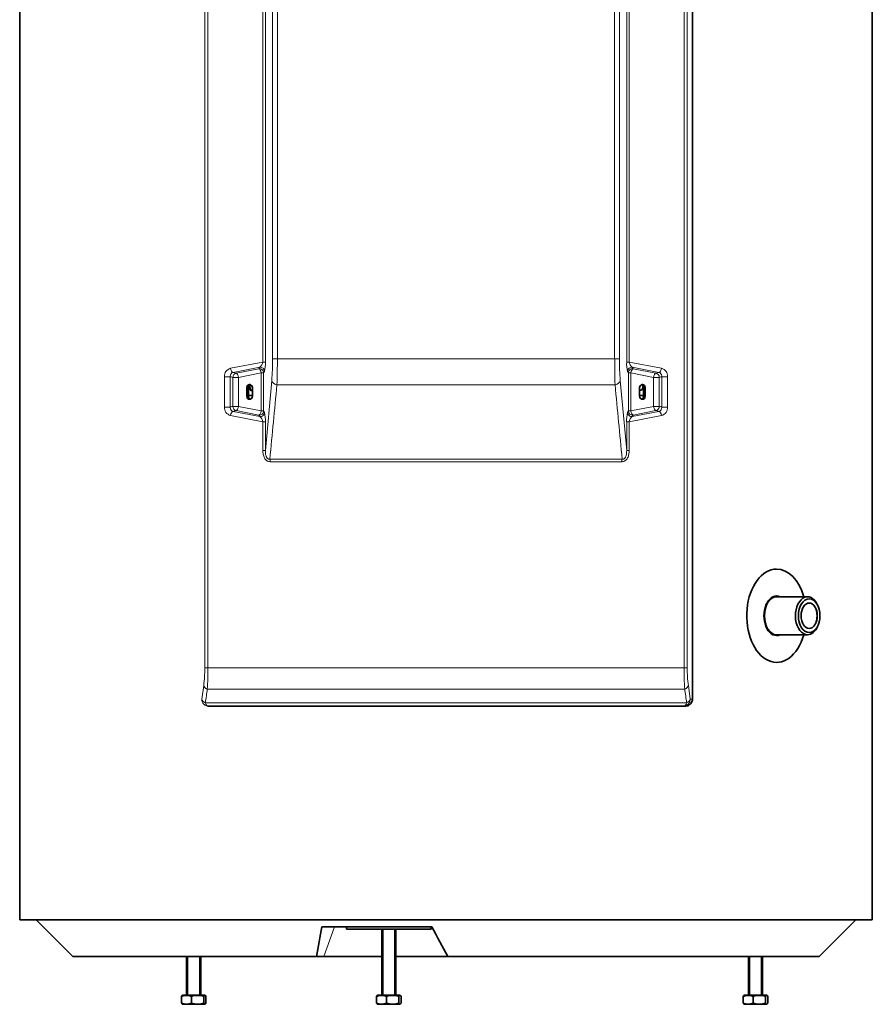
# Model space of a CAD drawing. Header units: millimetres. Extents: x -1285 to 2881, y -1505 to 2893.
# Tile 4 of 8: x -105 to 498, y 415 to 1112. Entities that reach past the tile are written whole.
import ezdxf

# ---------------------------------------------------------------- set-up
doc = ezdxf.new("R2010")
doc.units = ezdxf.units.MM
for name, color, linetype in [('7603498', 7, 'Continuous'), ('7627262', 7, 'Continuous'), ('7628260', 7, 'Continuous'), ('7628602', 7, 'Continuous'), ('8965_4099_ARMAFL', 7, 'Continuous'), ('95610780_VIS_H_M', 7, 'Continuous'), ('97758856_ECROU_R', 7, 'Continuous'), ('EEP06411_TUBE_CO', 7, 'Continuous'), ('FactualArea', 7, 'Continuous')]:
    doc.layers.add(name, color=color, linetype=linetype)

# ---------------------------------------------------------------- blocks, each defined once
blk = doc.blocks.new('SE')
at = {"layer": '7603498', "color": 2, "linetype": 'Continuous', "lineweight": 35}
for p, q in [((126.36, 469.93), (126.36, 468.33)), ((186.36, 468.33), (126.36, 468.33)), ((186.36, 468.33), (186.36, 469.93))]:
    blk.add_line(p, q, dxfattribs=at)
at = {"layer": '7627262', "color": 7, "linetype": 'Continuous', "lineweight": 18}
for p, q in [((26.18, 653.17), (26.18, 1765.98)), ((28.44, 1765.98), (28.44, 653.17)), ((365.22, 653.17), (365.22, 1765.98)), ((367.48, 1765.98), (367.48, 653.17)), ((74.18, 871.88), (74.18, 1695.93)), ((77.51, 1695.93), (77.51, 871.88)), ((316.15, 871.88), (316.15, 1695.93)), ((319.48, 1695.93), (319.48, 871.88)), ((67.27, 869.6), (67.27, 1547.36)), ((69.02, 1547.36), (69.02, 869.6)), ((324.64, 869.6), (324.64, 1547.36)), ((326.39, 1547.36), (326.39, 869.6)), ((77.51, 871.88), (74.18, 871.88)), ((77.51, 871.88), (316.15, 871.88)), ((316.15, 871.88), (319.48, 871.88)), ((44.44, 865.17), (67.27, 869.6)), ((65.07, 865.94), (46.19, 862.23)), ((48.28, 861.72), (64.5, 864.91)), ((64.5, 864.91), (65.07, 865.94)), ((69.02, 869.6), (67.27, 869.6)), ((324.64, 869.6), (326.39, 869.6)), ((326.39, 869.6), (349.22, 865.17)), ((347.47, 862.23), (328.59, 865.94)), ((328.59, 865.94), (329.16, 864.91)), ((329.16, 864.91), (345.38, 861.72)), ((40.04, 837.76), (40.04, 859.2)), ((40.04, 859.2), (44.2, 859.2)), ((44.2, 859.2), (44.2, 837.76)), ((45.91, 838.18), (45.91, 858.78)), ((45.91, 858.78), (50.03, 858.78)), ((66.11, 861.98), (50.03, 858.78)), ((50.03, 858.78), (50.03, 838.18)), ((66.11, 834.98), (66.11, 861.98)), ((67.81, 861.98), (66.11, 861.98)), ((68.38, 863), (67.81, 861.98)), ((67.81, 861.98), (67.81, 834.98)), ((325.85, 861.98), (325.28, 863)), ((325.85, 834.98), (325.85, 861.98)), ((325.85, 861.98), (327.56, 861.98)), ((343.63, 858.78), (327.56, 861.98)), ((327.56, 861.98), (327.56, 834.98)), ((343.63, 838.18), (343.63, 858.78)), ((347.75, 858.78), (343.63, 858.78)), ((347.75, 858.78), (347.75, 838.18)), ((349.46, 837.76), (349.46, 859.2)), ((353.62, 859.2), (349.46, 859.2)), ((353.62, 859.2), (353.62, 837.76)), ((57.04, 851.48), (55.91, 851.48)), ((69.02, 807.02), (73.57, 856.49)), ((316.44, 853.41), (77.22, 853.41)), ((320.09, 856.49), (324.64, 807.02)), ((336.62, 851.48), (337.75, 851.48)), ((57.04, 845.48), (55.91, 845.48)), ((336.62, 845.48), (337.75, 845.48)), ((40.04, 837.76), (44.2, 837.76)), ((45.91, 838.18), (50.03, 838.18)), ((50.03, 838.18), (66.11, 834.98)), ((327.56, 834.98), (343.63, 838.18)), ((347.75, 838.18), (343.63, 838.18)), ((353.62, 837.76), (349.46, 837.76)), ((67.27, 827.36), (44.44, 831.78)), ((46.19, 834.72), (65.07, 831.02)), ((64.5, 832.04), (48.28, 835.24)), ((65.07, 831.02), (64.5, 832.04)), ((67.81, 834.98), (66.11, 834.98)), ((67.81, 834.98), (68.38, 833.95)), ((325.28, 833.95), (325.85, 834.98)), ((325.85, 834.98), (327.56, 834.98)), ((349.22, 831.78), (326.39, 827.36)), ((328.59, 831.02), (347.47, 834.72)), ((329.16, 832.04), (328.59, 831.02)), ((345.38, 835.24), (329.16, 832.04)), ((67.27, 807.02), (67.27, 827.36)), ((69.02, 827.36), (67.27, 827.36)), ((69.02, 827.36), (69.02, 807.02)), ((324.64, 807.02), (324.64, 827.36)), ((324.64, 827.36), (326.39, 827.36)), ((326.39, 827.36), (326.39, 807.02)), ((69.02, 807.02), (67.27, 807.02)), ((324.64, 807.02), (326.39, 807.02)), ((72.16, 800.93), (321.5, 800.93)), ((321.25, 799.08), (72.41, 799.08)), ((28.44, 653.17), (26.18, 653.17)), ((28.44, 653.17), (365.22, 653.17)), ((365.22, 653.17), (367.48, 653.17)), ((24.05, 630.98), (25.39, 640.67)), ((27.97, 638.17), (365.69, 638.17)), ((368.27, 640.67), (369.61, 630.98)), ((26.57, 628.48), (367.09, 628.48)), ((369.61, 630.98), (371.21, 630.98))]:
    blk.add_line(p, q, dxfattribs=at)
at = {"layer": '7627262', "color": 2, "linetype": 'Continuous', "lineweight": 35}
for p, q in [((371.21, 630.98), (371.21, 1765.98)), ((55.91, 845.48), (55.91, 851.48)), ((57.04, 845.48), (57.04, 851.48)), ((59.92, 851.48), (59.92, 845.48)), ((333.74, 851.48), (333.74, 845.48)), ((336.62, 845.48), (336.62, 851.48)), ((337.75, 845.48), (337.75, 851.48)), ((28.98, 625.98), (28.24, 625.98)), ((364.68, 625.98), (28.98, 625.98)), ((365.42, 625.98), (364.68, 625.98))]:
    blk.add_line(p, q, dxfattribs=at)
at = {"layer": '7627262', "color": 7, "linetype": 'Continuous', "lineweight": 18}
for centre, radius, start, end in [((-106.19, 871.36), 180.37, 355.2722, 0.1669), ((-474.04, 871.36), 551.55, 358.13581, 0.05481), ((853.93, 871.14), 537.78, 179.92063, 181.88876), ((494.58, 871.15), 175.1, 179.75952, 184.80139), ((45.92, 859.47), 5.89, 104.59205, 182.67414), ((62.28, 870.11), 5.02, 303.79804, 354.15374), ((46.1, 868.51), 22.95, 346.10138, 2.70756), ((346.77, 868.44), 22.16, 176.99468, 194.19638), ((331.38, 870.11), 5.02, 185.84037, 236.20787), ((347.74, 859.47), 5.89, 357.32699, 75.40684), ((-12624.11, 2050.81), 12757.64, 354.377646, 354.614445), ((13017.76, 2050.81), 12757.64, 185.385555, 185.622354), ((45.92, 837.48), 5.89, 177.32699, 255.40682), ((347.74, 837.48), 5.89, 284.59203, 2.67414), ((62.28, 826.84), 5.02, 5.84038, 56.20784), ((46.89, 828.52), 22.16, 356.99468, 14.19637), ((347.56, 828.44), 22.95, 166.10138, 182.70756), ((331.38, 826.84), 5.02, 123.79801, 174.15375), ((-67.95, 652.83), 94.13, 352.57516, 0.20444), ((-200.14, 652.79), 228.57, 356.33201, 0.09451), ((593.8, 652.79), 228.58, 179.90552, 183.66796), ((461.62, 652.83), 94.13, 179.79564, 187.42477), ((-3918.38, 1201.98), 3986.42, 351.72843, 351.86912), ((4312.04, 1201.98), 3986.42, 188.13088, 188.27157)]:
    blk.add_arc(centre, radius, start, end, dxfattribs=at)
for centre, major_axis, ratio, start_param, end_param in [((45.89, 865.17), (-0.59, 2.94), 0.475029, 1.476178, 2.942955), ((64.82, 861.98), (2.62, -1.46), 0.977404, 0.517269, 2.17755), ((64.82, 861.98), (0.57, -2.94), 0.420765, 1.489238, 2.948986), ((65.39, 863), (2.62, -1.46), 0.977398, 0.517191, 2.177749), ((328.27, 863), (-2.62, -1.46), 0.977398, 4.105436, 5.765995), ((328.84, 861.98), (-2.62, -1.46), 0.977404, 4.105635, 5.765916), ((328.84, 861.98), (0.57, 2.94), 0.420765, 0.192606, 1.652354), ((347.77, 865.17), (0.59, 2.94), 0.475029, 3.34023, 4.807007), ((48.59, 858.78), (-0.71, -2.91), 0.885557, 3.524711, 4.92582), ((48.59, 858.78), (-0.59, 2.94), 0.472524, 4.618126, 6.084855), ((345.07, 858.78), (0.59, 2.94), 0.472524, 0.19833, 1.665059), ((345.07, 858.78), (-0.71, 2.91), 0.885557, 4.498958, 5.900067), ((78.54, 856.49), (-4.98, 0.45), 0.651008, 0.138145, 1.362315), ((315.12, 856.49), (4.98, 0.45), 0.651008, 4.92087, 6.145041), ((48.59, 838.18), (0.71, -2.91), 0.885557, 4.498958, 5.900067), ((48.59, 838.18), (-0.59, -2.94), 0.472524, 0.19833, 1.665059), ((345.07, 838.18), (0.59, -2.94), 0.472524, 4.618126, 6.084855), ((345.07, 838.18), (0.71, 2.91), 0.885557, 3.524711, 4.92582), ((45.89, 831.78), (-0.59, -2.94), 0.475029, 3.34023, 4.807007), ((64.82, 834.98), (-0.57, -2.94), 0.420765, 0.192606, 1.652354), ((64.82, 834.98), (2.62, 1.46), 0.977404, 4.105635, 5.765916), ((65.39, 833.95), (2.62, 1.46), 0.977398, 4.105437, 5.765995), ((328.27, 833.95), (-2.62, 1.46), 0.977398, 0.517191, 2.177749), ((328.84, 834.98), (-2.62, 1.46), 0.977404, 0.517269, 2.17755), ((328.84, 834.98), (-0.57, 2.94), 0.420765, 1.489238, 2.948987), ((347.77, 831.78), (0.59, -2.94), 0.475029, 1.476178, 2.942955), ((71.23, 799.08), (0, 3), 0.393724, 4.712389, 5.375614), ((322.43, 799.08), (0, 3), 0.393724, 0.907571, 1.570796), ((30.31, 640.67), (-4.95, 0.68), 0.608802, 0.220674, 1.162795), ((363.35, 640.67), (4.95, 0.68), 0.608802, 5.12039, 6.062511), ((28.98, 630.98), (0, 5), 0.984808, 1.570796, 3.141593), ((28.98, 630.98), (-4.95, 0.69), 0.614909, 0.222018, 1.150607), ((28.98, 630.98), (0, 5), 0.555699, 2.094395, 3.141593), ((364.68, 630.98), (0, -5), 0.984808, 0, 1.570796), ((364.68, 630.98), (0, 5), 0.555699, 3.141593, 4.18879), ((364.68, 630.98), (4.95, 0.69), 0.614909, 5.132578, 6.061167)]:
    blk.add_ellipse(centre, major_axis=major_axis, ratio=ratio, start_param=start_param, end_param=end_param, dxfattribs=at)
for points, knots in [([(46.19, 862.23), (45.88, 862.17), (45.6, 862.04), (45.22, 861.77), (45.1, 861.66), (44.89, 861.43), (44.79, 861.3), (44.52, 860.89), (44.39, 860.58), (44.22, 859.9), (44.18, 859.56), (44.2, 859.2)], [0, 0, 0, 0, 0.25, 0.25, 0.375, 0.375, 0.5, 0.5, 0.75, 0.75, 1, 1, 1, 1]), ([(45.91, 858.78), (45.58, 858.86), (45.25, 858.94), (44.92, 859.02), (44.68, 859.08), (44.44, 859.14), (44.2, 859.2)], [0, 0, 0, 0, 0.578201, 0.578201, 0.578201, 1, 1, 1, 1]), ([(46.19, 862.23), (46.56, 862.14), (46.93, 862.05), (47.3, 861.96), (47.63, 861.88), (47.95, 861.8), (48.28, 861.72)], [0, 0, 0, 0, 0.528671, 0.528671, 0.528671, 1, 1, 1, 1]), ([(345.38, 861.72), (345.71, 861.8), (346.04, 861.88), (346.36, 861.96), (346.73, 862.05), (347.1, 862.14), (347.47, 862.23)], [0, 0, 0, 0, 0.471328, 0.471328, 0.471328, 1, 1, 1, 1]), ([(349.46, 859.2), (349.48, 859.56), (349.44, 859.91), (349.31, 860.41), (349.26, 860.57), (349.13, 860.88), (349.05, 861.03), (348.87, 861.3), (348.77, 861.43), (348.55, 861.66), (348.44, 861.77), (348.06, 862.04), (347.78, 862.17), (347.47, 862.23)], [0, 0, 0, 0, 0.25, 0.25, 0.375, 0.375, 0.5, 0.5, 0.625, 0.625, 0.75, 0.75, 1, 1, 1, 1]), ([(349.46, 859.2), (349.22, 859.14), (348.98, 859.08), (348.74, 859.02), (348.41, 858.94), (348.08, 858.86), (347.75, 858.78)], [0, 0, 0, 0, 0.4218, 0.4218, 0.4218, 1, 1, 1, 1]), ([(44.2, 837.76), (44.18, 837.4), (44.22, 837.05), (44.35, 836.54), (44.4, 836.38), (44.53, 836.07), (44.61, 835.93), (44.79, 835.65), (44.89, 835.52), (45.11, 835.29), (45.22, 835.19), (45.6, 834.91), (45.88, 834.79), (46.19, 834.72)], [0, 0, 0, 0, 0.25, 0.25, 0.375, 0.375, 0.5, 0.5, 0.625, 0.625, 0.75, 0.75, 1, 1, 1, 1]), ([(44.2, 837.76), (44.44, 837.82), (44.68, 837.88), (44.92, 837.94), (45.25, 838.02), (45.58, 838.1), (45.91, 838.18)], [0, 0, 0, 0, 0.4218, 0.4218, 0.4218, 1, 1, 1, 1]), ([(347.47, 834.72), (347.78, 834.79), (348.06, 834.91), (348.44, 835.19), (348.56, 835.29), (348.77, 835.52), (348.87, 835.65), (349.14, 836.07), (349.27, 836.38), (349.44, 837.05), (349.48, 837.4), (349.46, 837.76)], [0, 0, 0, 0, 0.25, 0.25, 0.375, 0.375, 0.5, 0.5, 0.75, 0.75, 1, 1, 1, 1]), ([(347.75, 838.18), (348.08, 838.1), (348.41, 838.02), (348.74, 837.94), (348.98, 837.88), (349.22, 837.82), (349.46, 837.76)], [0, 0, 0, 0, 0.578201, 0.578201, 0.578201, 1, 1, 1, 1]), ([(48.28, 835.24), (47.95, 835.16), (47.63, 835.08), (47.3, 835), (46.93, 834.91), (46.56, 834.81), (46.19, 834.72)], [0, 0, 0, 0, 0.471328, 0.471328, 0.471328, 1, 1, 1, 1]), ([(347.47, 834.72), (347.1, 834.81), (346.73, 834.91), (346.36, 835), (346.04, 835.08), (345.71, 835.16), (345.38, 835.24)], [0, 0, 0, 0, 0.528671, 0.528671, 0.528671, 1, 1, 1, 1]), ([(72.41, 799.08), (71.99, 799.08), (71.58, 799.14), (70.98, 799.32), (70.78, 799.4), (70.4, 799.58), (70.21, 799.69), (69.69, 800.05), (69.36, 800.35), (68.94, 800.85), (68.81, 801.02), (68.57, 801.39), (68.46, 801.59), (68.15, 802.18), (67.98, 802.59), (67.7, 803.44), (67.59, 803.88), (67.34, 805.21), (67.27, 806.11), (67.27, 807.02)], [0, 0, 0, 0, 0.125, 0.125, 0.1875, 0.1875, 0.25, 0.25, 0.375, 0.375, 0.4375, 0.4375, 0.5, 0.5, 0.625, 0.625, 0.75, 0.75, 1, 1, 1, 1]), ([(69.02, 807.02), (69.01, 806.37), (69.03, 805.73), (69.16, 804.42), (69.27, 803.77), (69.53, 802.98), (69.59, 802.83), (69.72, 802.52), (69.79, 802.37), (69.95, 802.08), (70.04, 801.94), (70.24, 801.68), (70.35, 801.56), (70.59, 801.34), (70.72, 801.24), (70.99, 801.08), (71.13, 801.02), (71.43, 800.94), (71.57, 800.91), (71.87, 800.9), (72.02, 800.91), (72.16, 800.93)], [0, 0, 0, 0, 0.25, 0.25, 0.5, 0.5, 0.5625, 0.5625, 0.625, 0.625, 0.6875, 0.6875, 0.75, 0.75, 0.8125, 0.8125, 0.875, 0.875, 0.9375, 0.9375, 1, 1, 1, 1]), ([(326.39, 807.02), (326.39, 806.11), (326.32, 805.22), (326.07, 803.89), (325.96, 803.46), (325.68, 802.6), (325.51, 802.18), (325.1, 801.39), (324.86, 801.02), (324.3, 800.35), (323.99, 800.06), (323.28, 799.57), (322.89, 799.38), (322.29, 799.2), (322.09, 799.16), (321.67, 799.1), (321.46, 799.08), (321.25, 799.08)], [0, 0, 0, 0, 0.25, 0.25, 0.375, 0.375, 0.5, 0.5, 0.625, 0.625, 0.75, 0.75, 0.875, 0.875, 0.9375, 0.9375, 1, 1, 1, 1]), ([(321.5, 800.93), (321.64, 800.91), (321.79, 800.9), (322.09, 800.91), (322.24, 800.94), (322.53, 801.02), (322.67, 801.08), (322.94, 801.24), (323.07, 801.34), (323.31, 801.56), (323.42, 801.68), (323.61, 801.94), (323.71, 802.08), (323.95, 802.52), (324.08, 802.83), (324.28, 803.46), (324.36, 803.78), (324.49, 804.43), (324.54, 804.75), (324.63, 805.73), (324.65, 806.37), (324.64, 807.02)], [0, 0, 0, 0, 0.0625, 0.0625, 0.125, 0.125, 0.1875, 0.1875, 0.25, 0.25, 0.3125, 0.3125, 0.375, 0.375, 0.5, 0.5, 0.625, 0.625, 0.75, 0.75, 1, 1, 1, 1])]:
    blk.add_open_spline(points, degree=3, knots=knots, dxfattribs=at)
at = {"layer": '7627262', "color": 2, "linetype": 'Continuous', "lineweight": 35}
for points, knots in [([(55.91, 851.48), (55.91, 852.07), (56.12, 852.65), (56.86, 853.48), (57.38, 853.73), (58.43, 853.73), (58.95, 853.49), (59.7, 852.65), (59.92, 852.07), (59.92, 851.48)], [0, 0, 0, 0, 0.25, 0.25, 0.5, 0.5, 0.75, 0.75, 1, 1, 1, 1]), ([(57.04, 851.48), (57.04, 852.07), (57.26, 852.65), (57.85, 853.32), (58.13, 853.51), (58.43, 853.62)], [0, 0, 0, 0, 0.25, 0.25, 0.4013305, 0.4013305, 0.4013305, 0.4013305]), ([(337.75, 851.48), (337.75, 852.07), (337.54, 852.65), (336.8, 853.48), (336.28, 853.73), (335.23, 853.73), (334.71, 853.49), (333.96, 852.65), (333.74, 852.07), (333.74, 851.48)], [0, 0, 0, 0, 0.25, 0.25, 0.5, 0.5, 0.75, 0.75, 1, 1, 1, 1]), ([(336.62, 851.48), (336.62, 852.07), (336.4, 852.65), (335.8, 853.33), (335.51, 853.52), (335.2, 853.63)], [0, 0, 0, 0, 0.25, 0.25, 0.4052845, 0.4052845, 0.4052845, 0.4052845]), ([(59.92, 845.48), (59.92, 844.88), (59.7, 844.3), (58.96, 843.47), (58.43, 843.23), (57.39, 843.23), (56.87, 843.47), (56.12, 844.3), (55.91, 844.88), (55.91, 845.48)], [0, 0, 0, 0, 0.25, 0.25, 0.5, 0.5, 0.75, 0.75, 1, 1, 1, 1]), ([(58.48, 843.32), (58.16, 843.42), (57.87, 843.62), (57.26, 844.3), (57.04, 844.88), (57.04, 845.48)], [0.5907671, 0.5907671, 0.5907671, 0.5907671, 0.75, 0.75, 1, 1, 1, 1]), ([(333.74, 845.48), (333.74, 844.88), (333.96, 844.3), (334.7, 843.47), (335.23, 843.23), (336.27, 843.23), (336.79, 843.47), (337.54, 844.3), (337.75, 844.88), (337.75, 845.48)], [0, 0, 0, 0, 0.25, 0.25, 0.5, 0.5, 0.75, 0.75, 1, 1, 1, 1]), ([(335.18, 843.32), (335.5, 843.42), (335.79, 843.62), (336.4, 844.3), (336.62, 844.88), (336.62, 845.48)], [0.5907671, 0.5907671, 0.5907671, 0.5907671, 0.75, 0.75, 1, 1, 1, 1]), ([(365.42, 625.98), (366.08, 625.98), (366.73, 626.07), (367.67, 626.36), (367.98, 626.49), (368.59, 626.78), (368.88, 626.96), (369.3, 627.26), (369.43, 627.37), (369.7, 627.6), (369.83, 627.73), (370.19, 628.12), (370.41, 628.41), (370.79, 629.07), (370.94, 629.42), (371.1, 629.99), (371.14, 630.18), (371.2, 630.58), (371.21, 630.78), (371.21, 630.98)], [0, 0, 0, 0, 0.25, 0.25, 0.375, 0.375, 0.5, 0.5, 0.5625, 0.5625, 0.625, 0.625, 0.75, 0.75, 0.875, 0.875, 0.9375, 0.9375, 1, 1, 1, 1])]:
    blk.add_open_spline(points, degree=3, knots=knots, dxfattribs=at)
at = {"layer": '7628260', "color": 2, "linetype": 'Continuous', "lineweight": 35}
for p, q in [((-104.78, 1134.81), (-104.78, 474.93)), ((498.42, 474.93), (498.42, 1134.81)), ((498.42, 474.93), (-104.78, 474.93))]:
    blk.add_line(p, q, dxfattribs=at)
blk.add_open_spline([(58.42, 850.2), (58.09, 850.7), (57.89, 851.3), (57.89, 852.55), (58.09, 853.14), (58.41, 853.64)], degree=3, knots=[0.4005529, 0.4005529, 0.4005529, 0.4005529, 0.5, 0.5, 0.5986684, 0.5986684, 0.5986684, 0.5986684], dxfattribs=at)
for points in [[(336.24, 851.93), (336.24, 851.28), (336.02, 850.65), (335.67, 850.14)], [(336.03, 853.04), (336.16, 852.69), (336.24, 852.31), (336.24, 851.93)]]:
    blk.add_open_spline(points, degree=3, dxfattribs=at)
at = {"layer": '7628602', "color": 2, "linetype": 'Continuous', "lineweight": 35}
for p, q in [((-93.18, 474.93), (-67.18, 448.93)), ((460.82, 448.93), (486.82, 474.93)), ((108.87, 469.93), (186.75, 469.93)), ((-67.18, 448.93), (105.25, 448.93)), ((110.42, 448.93), (105.25, 448.93)), ((151.36, 448.93), (110.42, 448.93)), ((198.18, 448.93), (161.36, 448.93)), ((198.18, 448.93), (460.82, 448.93))]:
    blk.add_line(p, q, dxfattribs=at)
at = {"layer": '7628602', "color": 7, "linetype": 'Continuous', "lineweight": 18}
blk.add_line((117.94, 469.93), (110.42, 448.93), dxfattribs=at)
at = {"layer": '7628602', "color": 2, "linetype": 'Continuous', "lineweight": 35}
for centre, radius, start, end in [((5838.53, -528.88), 5816.06, 170.111474, 170.321405), ((7408.48, 4388.16), 8216.2, 208.482574, 208.649316)]:
    blk.add_arc(centre, radius, start, end, dxfattribs=at)
at = {"layer": '8965_4099_ARMAFL', "color": 2, "linetype": 'Continuous', "lineweight": 35}
for major_axis, start_param, end_param in [((0, 33), 0, 4.292591), ((0, 33), 5.132187, 6.283185), ((0, 14), 0, 3.422824), ((0, 14), 6.001953, 6.283185)]:
    blk.add_ellipse((430.69, 690.08), major_axis=major_axis, ratio=0.638735, start_param=start_param, end_param=end_param, dxfattribs=at)
at = {"layer": '95610780_VIS_H_M', "color": 2, "linetype": 'Continuous', "lineweight": 35}
for p, q in [((151.36, 468.33), (151.36, 421.93)), ((161.36, 421.93), (161.36, 468.33)), ((13.33, 448.93), (13.33, 421.93)), ((23.33, 421.93), (23.33, 448.93)), ((410.77, 448.93), (410.77, 421.93)), ((420.77, 421.93), (420.77, 448.93)), ((9.65, 420.74), (9.65, 415.91)), ((10.46, 421.53), (10.16, 421.36)), ((10.46, 421.53), (26.21, 421.53)), ((13.33, 421.93), (14.25, 421.93)), ((16.73, 420.74), (16.73, 415.91)), ((23.33, 421.93), (22.41, 421.93)), ((25.41, 420.74), (25.41, 415.91)), ((26.5, 421.36), (26.21, 421.53)), ((27.01, 420.74), (27.01, 415.91)), ((147.68, 420.74), (147.68, 415.91)), ((148.49, 421.53), (148.24, 421.38)), ((164.24, 421.53), (148.49, 421.53)), ((151.36, 421.93), (152.28, 421.93)), ((154.76, 420.74), (154.76, 415.91)), ((161.36, 421.93), (160.44, 421.93)), ((163.44, 420.74), (163.44, 415.91)), ((164.49, 421.38), (164.24, 421.53)), ((165.04, 415.91), (165.04, 420.74)), ((407.09, 420.74), (407.09, 415.91)), ((407.89, 421.53), (407.6, 421.36)), ((407.89, 421.53), (423.65, 421.53)), ((410.77, 421.93), (411.69, 421.93)), ((414.17, 420.74), (414.17, 415.91)), ((420.77, 421.93), (419.85, 421.93)), ((422.85, 415.91), (422.85, 420.74)), ((423.94, 421.36), (423.65, 421.53)), ((424.45, 420.74), (424.45, 415.91)), ((10.13, 415.31), (10.46, 415.13)), ((10.46, 415.13), (26.21, 415.13)), ((26.21, 415.13), (26.54, 415.31)), ((148.24, 415.27), (148.49, 415.13)), ((164.24, 415.13), (148.49, 415.13)), ((164.24, 415.13), (164.49, 415.27)), ((407.57, 415.31), (407.89, 415.13)), ((407.89, 415.13), (423.65, 415.13)), ((423.65, 415.13), (423.97, 415.31))]:
    blk.add_line(p, q, dxfattribs=at)
at = {"layer": '95610780_VIS_H_M', "color": 7, "linetype": 'Continuous', "lineweight": 15}
for p, q in [((152.28, 468.33), (152.28, 421.93)), ((160.44, 468.33), (160.44, 421.93)), ((14.25, 448.93), (14.25, 421.93)), ((22.41, 448.93), (22.41, 421.93)), ((411.69, 448.93), (411.69, 421.93)), ((419.85, 448.93), (419.85, 421.93))]:
    blk.add_line(p, q, dxfattribs=at)
at = {"layer": '95610780_VIS_H_M', "color": 7, "linetype": 'Continuous', "lineweight": 18}
for p, q in [((13.33, 421.93), (23.33, 421.93)), ((161.36, 421.93), (151.36, 421.93)), ((410.77, 421.93), (420.77, 421.93))]:
    blk.add_line(p, q, dxfattribs=at)
at = {"layer": '95610780_VIS_H_M', "color": 2, "linetype": 'Continuous', "lineweight": 35}
for centre, radius, start, end in [((13.19, 412.25), 9.2, 67.37403, 112.62597), ((12.93, 421.93), 0.4, 270, 0), ((21.07, 407.8), 13.65, 71.45518, 108.54482), ((23.73, 421.93), 0.4, 180, 270), ((151.22, 412.25), 9.2, 67.37296, 112.62704), ((150.96, 421.93), 0.4, 270, 0), ((159.1, 407.8), 13.65, 71.45518, 108.54482), ((161.76, 421.93), 0.4, 180, 270), ((410.63, 412.25), 9.2, 67.37296, 112.62704), ((410.37, 421.93), 0.4, 270, 0), ((418.51, 407.8), 13.65, 71.45597, 108.54403), ((421.17, 421.93), 0.4, 180, 270), ((13.19, 424.4), 9.2, 247.37403, 292.62597), ((21.07, 428.85), 13.65, 251.45518, 288.54482), ((151.22, 424.4), 9.2, 247.37296, 292.62704), ((159.1, 428.85), 13.65, 251.45518, 288.54482), ((410.63, 424.4), 9.2, 247.37296, 292.62704), ((418.51, 428.85), 13.65, 251.45597, 288.54403)]:
    blk.add_arc(centre, radius, start, end, dxfattribs=at)
for points, knots in [([(10.21, 421.38), (10.16, 421.35), (10.1, 421.31), (9.92, 421.14), (9.78, 420.96), (9.65, 420.74)], [0.6514644, 0.6514644, 0.6514644, 0.6514644, 0.75, 0.75, 1, 1, 1, 1]), ([(25.41, 420.74), (25.54, 420.96), (25.67, 421.14), (25.94, 421.39), (26.07, 421.46), (26.28, 421.46), (26.35, 421.44), (26.48, 421.37), (26.55, 421.33), (26.75, 421.14), (26.88, 420.96), (27.01, 420.74)], [0, 0, 0, 0, 0.25, 0.25, 0.5, 0.5, 0.625, 0.625, 0.75, 0.75, 1, 1, 1, 1]), ([(148.25, 421.39), (148.19, 421.36), (148.13, 421.31), (147.94, 421.14), (147.81, 420.96), (147.68, 420.74)], [0.6458314, 0.6458314, 0.6458314, 0.6458314, 0.75, 0.75, 1, 1, 1, 1]), ([(163.44, 420.74), (163.57, 420.96), (163.7, 421.14), (163.9, 421.32), (163.97, 421.37), (164.1, 421.44), (164.17, 421.46), (164.38, 421.46), (164.51, 421.39), (164.78, 421.14), (164.91, 420.96), (165.04, 420.74)], [0, 0, 0, 0, 0.25, 0.25, 0.375, 0.375, 0.5, 0.5, 0.75, 0.75, 1, 1, 1, 1]), ([(407.65, 421.38), (407.59, 421.35), (407.54, 421.31), (407.35, 421.14), (407.22, 420.96), (407.09, 420.74)], [0.6514644, 0.6514644, 0.6514644, 0.6514644, 0.75, 0.75, 1, 1, 1, 1]), ([(422.85, 420.74), (422.98, 420.96), (423.11, 421.14), (423.38, 421.39), (423.51, 421.46), (423.72, 421.46), (423.78, 421.44), (423.92, 421.37), (423.99, 421.33), (424.19, 421.14), (424.32, 420.96), (424.45, 420.74)], [0, 0, 0, 0, 0.25, 0.25, 0.5, 0.5, 0.625, 0.625, 0.75, 0.75, 1, 1, 1, 1]), ([(9.65, 415.91), (9.78, 415.7), (9.92, 415.52), (10.1, 415.34), (10.16, 415.3), (10.21, 415.27)], [0, 0, 0, 0, 0.25, 0.25, 0.3488844, 0.3488844, 0.3488844, 0.3488844]), ([(27.01, 415.91), (26.88, 415.7), (26.75, 415.52), (26.49, 415.27), (26.35, 415.2), (26.15, 415.2), (26.08, 415.22), (25.94, 415.28), (25.87, 415.33), (25.67, 415.52), (25.54, 415.7), (25.41, 415.91)], [0, 0, 0, 0, 0.25, 0.25, 0.5, 0.5, 0.625, 0.625, 0.75, 0.75, 1, 1, 1, 1]), ([(147.68, 415.91), (147.81, 415.7), (147.94, 415.52), (148.13, 415.34), (148.19, 415.3), (148.25, 415.27)], [0, 0, 0, 0, 0.25, 0.25, 0.3541686, 0.3541686, 0.3541686, 0.3541686]), ([(165.04, 415.91), (164.91, 415.7), (164.78, 415.51), (164.51, 415.27), (164.38, 415.2), (164.17, 415.2), (164.1, 415.22), (163.97, 415.28), (163.9, 415.33), (163.7, 415.52), (163.57, 415.7), (163.44, 415.91)], [0, 0, 0, 0, 0.25, 0.25, 0.5, 0.5, 0.625, 0.625, 0.75, 0.75, 1, 1, 1, 1]), ([(407.09, 415.91), (407.22, 415.7), (407.35, 415.52), (407.54, 415.34), (407.59, 415.3), (407.65, 415.27)], [0, 0, 0, 0, 0.25, 0.25, 0.3488844, 0.3488844, 0.3488844, 0.3488844]), ([(424.45, 415.91), (424.32, 415.7), (424.19, 415.52), (423.92, 415.27), (423.79, 415.2), (423.58, 415.2), (423.51, 415.22), (423.38, 415.28), (423.31, 415.33), (423.11, 415.52), (422.98, 415.7), (422.85, 415.91)], [0, 0, 0, 0, 0.25, 0.25, 0.5, 0.5, 0.625, 0.625, 0.75, 0.75, 1, 1, 1, 1])]:
    blk.add_open_spline(points, degree=3, knots=knots, dxfattribs=at)
at = {"layer": '97758856_ECROU_R', "color": 2, "linetype": 'Continuous', "lineweight": 35}
for p, q in [((57.64, 852.18), (57.79, 852.18)), ((57.81, 851.68), (57.64, 851.68)), ((57.75, 852.18), (57.76, 851.68)), ((336.59, 851.68), (336.32, 851.68)), ((336.34, 852.18), (336.51, 852.18)), ((336.44, 851.68), (336.45, 852.18)), ((57.04, 845.93), (59.92, 845.93)), ((333.74, 845.93), (336.62, 845.93))]:
    blk.add_line(p, q, dxfattribs=at)
for centre, radius, start, end in [((56.73, 851.93), 0.949, 344.73105, 15.26895), ((58.8, 850.06), 0.304, 122.46179, 147.09391), ((335.33, 850.06), 0.304, 33.01127, 57.63714)]:
    blk.add_arc(centre, radius, start, end, dxfattribs=at)
for centre, major_axis, ratio, start_param, end_param in [((59.55, 851.93), (0, -2.5), 0.890881, 4.300472, 6.283185), ((59.89, 851.95), (0.26, -2.35), 0.888607, 3.781753, 4.51799), ((59.89, 851.95), (-0.26, 2.35), 0.888607, 1.588286, 3.030302), ((60.55, 851.93), (0, 2.82), 0.890881, 0.987029, 2.218504), ((334.24, 851.95), (0.26, 2.35), 0.88778, 3.025478, 4.694474), ((333.58, 851.93), (0, -2.82), 0.890052, 0.923089, 2.088423), ((59.55, 851.93), (0, -2.5), 0.890881, 0, 0.165181)]:
    blk.add_ellipse(centre, major_axis=major_axis, ratio=ratio, start_param=start_param, end_param=end_param, dxfattribs=at)
at = {"layer": 'EEP06411_TUBE_CO', "color": 2, "linetype": 'Continuous', "lineweight": 35}
for p, q in [((441.46, 703.53), (430.69, 703.53)), ((452.62, 703.53), (441.46, 703.53)), ((460.11, 696.74), (459.75, 697.58)), ((459.75, 682.58), (460.11, 683.42)), ((430.69, 676.63), (441.46, 676.63)), ((441.46, 676.63), (452.62, 676.63))]:
    blk.add_line(p, q, dxfattribs=at)
for centre, major_axis, start_param, end_param in [((452.62, 690.08), (0, -13.45), 2.162229, 6.283185), ((430.69, 690.08), (0, -13.45), 3.141593, 6.283185), ((452.58, 690.08), (0, 10.55), 4.172277, 5.252501), ((452.62, 690.08), (0, -13.45), 0, 0.979364)]:
    blk.add_ellipse(centre, major_axis=major_axis, ratio=0.638735, start_param=start_param, end_param=end_param, dxfattribs=at)
for major_axis in [(0, 11.95), (0, 9)]:
    blk.add_ellipse((453.77, 690.08), major_axis=major_axis, ratio=0.638735, dxfattribs=at)

msp = doc.modelspace()

# ---------------------------------------------------------------- block references
at = {"layer": 'FactualArea'}
msp.add_blockref('SE', (0, 0), dxfattribs=at)

doc.saveas('drawing.dxf')
